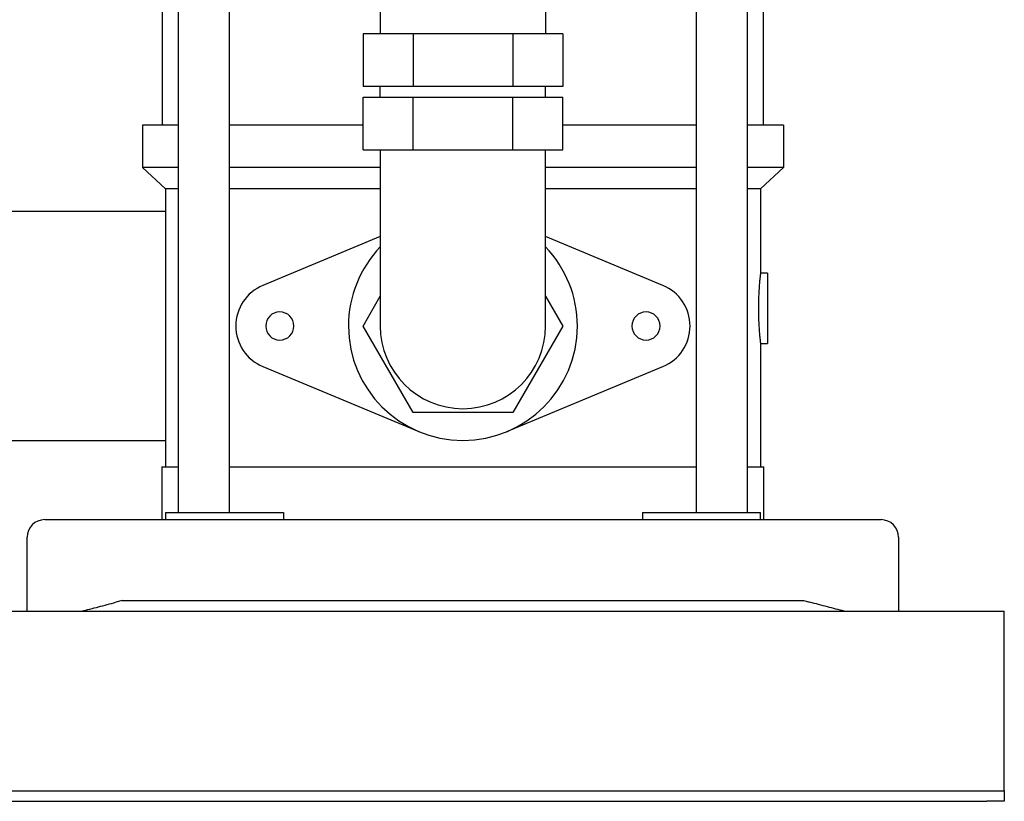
# Model space of a CAD drawing. Header units: millimetres. Extents: x 9 to 1674, y 10 to 873.
# Tile 5 of 7: x 1395 to 1674, y 10 to 232. Entities that reach past the tile are written whole.
import ezdxf

# ---------------------------------------------------------------- set-up
doc = ezdxf.new("R2010")
doc.units = ezdxf.units.MM

msp = doc.modelspace()

# ---------------------------------------------------------------- linework, layer by layer
at = {"color": 7, "linetype": 'Continuous', "lineweight": 25}
for p, q in [((1586.8, 409.72), (1586.8, 91.62)), ((1601.4, 91.62), (1601.4, 409.72)), ((1605.9, 201.62), (1605.9, 389.72)), ((1435.2, 201.62), (1435.2, 328.62)), ((1439.71, 328.62), (1439.71, 91.62)), ((1454.31, 91.62), (1454.31, 328.62)), ((1497.08, 235.62), (1497.08, 227.62)), ((1544.03, 235.62), (1544.03, 227.62)), ((1492.21, 227.62), (1492.21, 212.62)), ((1506.38, 227.62), (1492.21, 227.62)), ((1506.38, 227.62), (1506.38, 212.62)), ((1534.73, 227.62), (1506.38, 227.62)), ((1534.73, 227.62), (1534.73, 212.62)), ((1548.9, 227.62), (1534.73, 227.62)), ((1548.9, 227.62), (1548.9, 212.62)), ((1506.38, 212.62), (1492.21, 212.62)), ((1497.08, 209.62), (1497.08, 212.62)), ((1534.73, 212.62), (1506.38, 212.62)), ((1548.9, 212.62), (1534.73, 212.62)), ((1544.03, 209.62), (1544.03, 212.62)), ((1492.21, 194.62), (1492.21, 209.62)), ((1492.21, 209.62), (1506.38, 209.62)), ((1506.38, 194.62), (1506.38, 209.62)), ((1506.38, 209.62), (1534.73, 209.62)), ((1534.73, 194.62), (1534.73, 209.62)), ((1534.73, 209.62), (1548.9, 209.62)), ((1548.9, 194.62), (1548.9, 209.62)), ((1429.55, 201.62), (1429.55, 189.62)), ((1439.71, 201.62), (1429.55, 201.62)), ((1492.21, 201.62), (1454.31, 201.62)), ((1586.8, 201.62), (1548.9, 201.62)), ((1611.55, 201.62), (1601.4, 201.62)), ((1611.55, 201.62), (1611.55, 189.62)), ((1492.21, 194.62), (1506.38, 194.62)), ((1497.08, 194.62), (1497.08, 169.62)), ((1506.38, 194.62), (1534.73, 194.62)), ((1534.73, 194.62), (1548.9, 194.62)), ((1544.03, 169.62), (1544.03, 194.62)), ((1436.05, 183.62), (1429.55, 189.62)), ((1439.71, 189.62), (1429.55, 189.62)), ((1497.08, 189.62), (1454.31, 189.62)), ((1586.8, 189.62), (1544.03, 189.62)), ((1611.55, 189.62), (1601.4, 189.62)), ((1605.05, 183.62), (1611.55, 189.62)), ((1439.71, 183.62), (1436.05, 183.62)), ((1436.05, 183.62), (1436.05, 104.62)), ((1497.08, 183.62), (1454.31, 183.62)), ((1586.8, 183.62), (1544.03, 183.62)), ((1605.05, 183.62), (1601.4, 183.62)), ((1605.05, 183.62), (1605.05, 159.62)), ((1436.05, 177.12), (1391.9, 177.12)), ((1497.08, 170.05), (1463.75, 156.16)), ((1497.08, 169.62), (1497.08, 144.62)), ((1577.36, 156.16), (1544.03, 170.05)), ((1544.03, 144.62), (1544.03, 169.62)), ((1607.05, 159.62), (1605.05, 159.62)), ((1607.05, 159.62), (1607.05, 149.62)), ((1492.21, 144.62), (1497.08, 153.06)), ((1544.03, 153.06), (1548.9, 144.62)), ((1607.05, 149.62), (1607.05, 139.62)), ((1506.38, 120.07), (1492.21, 144.62)), ((1548.9, 144.62), (1534.73, 120.07)), ((1605.05, 139.62), (1607.05, 139.62)), ((1605.05, 139.62), (1605.05, 104.62)), ((1463.75, 133.08), (1508.05, 114.62)), ((1533.05, 114.62), (1577.36, 133.08)), ((1534.73, 120.07), (1506.38, 120.07)), ((1335.05, 112.12), (1436.05, 112.12)), ((1435.05, 104.62), (1435.05, 89.62)), ((1435.05, 104.62), (1439.71, 104.62)), ((1454.31, 104.62), (1520.55, 104.62)), ((1520.55, 104.62), (1586.8, 104.62)), ((1601.4, 104.62), (1606.05, 104.62)), ((1606.05, 89.62), (1606.05, 104.62)), ((1401.8, 89.62), (1422, 89.62)), ((1422, 89.62), (1619.1, 89.62)), ((1436.05, 91.62), (1436.05, 89.62)), ((1436.05, 91.62), (1448.55, 91.62)), ((1448.55, 91.62), (1457.39, 91.62)), ((1457.39, 91.62), (1469.59, 91.62)), ((1469.59, 91.62), (1469.59, 89.62)), ((1571.52, 91.62), (1571.52, 89.62)), ((1571.52, 91.62), (1583.72, 91.62)), ((1583.72, 91.62), (1592.55, 91.62)), ((1592.55, 91.62), (1605.05, 91.62)), ((1605.05, 89.62), (1605.05, 91.62)), ((1619.1, 89.62), (1639.3, 89.62)), ((1396.8, 63.62), (1396.8, 84.62)), ((1644.3, 84.62), (1644.3, 63.62)), ((1423.8, 66.62), (1422, 66.15)), ((1423.8, 66.62), (1617.3, 66.62)), ((1617.3, 66.62), (1619.1, 66.15)), ((774.3, 63.62), (1674.3, 63.62)), ((1674.3, 58.62), (1674.3, 63.62)), ((1674.3, 14.62), (1674.3, 58.62)), ((1674.3, 12.62), (1674.3, 14.62)), ((779.3, 12.62), (1669.3, 12.62)), ((1669.3, 12.62), (1674.3, 12.62)), ((1674.3, 12.62), (1674.3, 9.62)), ((779.3, 9.62), (1669.3, 9.62)), ((1674.3, 9.62), (1669.3, 9.62))]:
    msp.add_line(p, q, dxfattribs=at)
for centre, radius, start, end in [((1520.55, 144.62), 32.5, 136.2453, 180), ((1520.55, 144.62), 32.5, 0, 43.7547), ((1468.55, 144.62), 12.5, 112.6199, 180), ((1572.55, 144.62), 12.5, 292.6199, 67.3801), ((1468.55, 144.62), 4, 0, 180), ((1572.55, 144.62), 4, 0, 180), ((1468.55, 144.62), 12.5, 180, 247.3801), ((1468.55, 144.62), 4, 180, 0), ((1520.55, 144.62), 32.5, 180, 0), ((1520.55, 144.62), 23.48, 180, 270), ((1520.55, 144.62), 23.48, 270, 0), ((1572.55, 144.62), 4, 180, 0), ((1401.8, 84.62), 5, 90, 180), ((1639.3, 84.62), 5, 0, 90)]:
    msp.add_arc(centre, radius, start, end, dxfattribs=at)
for points, knots in [([(1605.05, 159.62), (1605.05, 159.62), (1605.05, 159.62), (1605.05, 159.6), (1605.05, 159.58), (1605.05, 159.54), (1605.04, 159.5), (1605.03, 159.44), (1605.03, 159.37), (1605.02, 159.29), (1605.01, 159.2), (1604.99, 159.1), (1604.98, 158.99), (1604.96, 158.79), (1604.92, 158.46), (1604.88, 157.98), (1604.82, 157.4), (1604.76, 156.7), (1604.7, 155.93), (1604.64, 155.13), (1604.59, 154.33), (1604.55, 153.53), (1604.52, 152.81), (1604.5, 152.17), (1604.48, 151.52), (1604.47, 150.88), (1604.46, 150.25), (1604.46, 149.83), (1604.46, 149.62)], [0, 0, 0, 0, 0.01981, 0.03981, 0.06, 0.080379, 0.100949, 0.12171, 0.142661, 0.163803, 0.185136, 0.206661, 0.228378, 0.250287, 0.309572, 0.374921, 0.427411, 0.50026, 0.573065, 0.62499, 0.690659, 0.750106, 0.793694, 0.836503, 0.878536, 0.919796, 0.960283, 1, 1, 1, 1]), ([(1604.46, 149.62), (1604.46, 149.52), (1604.46, 149.31), (1604.46, 149), (1604.47, 148.68), (1604.47, 148.36), (1604.48, 148.04), (1604.48, 147.72), (1604.49, 147.4), (1604.5, 147.08), (1604.51, 146.75), (1604.52, 146.43), (1604.53, 146.11), (1604.56, 145.61), (1604.59, 144.91), (1604.64, 144.11), (1604.7, 143.31), (1604.76, 142.54), (1604.82, 141.85), (1604.88, 141.26), (1604.92, 140.78), (1604.97, 140.4), (1605, 140.14), (1605.02, 139.94), (1605.03, 139.8), (1605.05, 139.69), (1605.05, 139.63), (1605.05, 139.62), (1605.05, 139.62)], [0, 0, 0, 0, 0.019766, 0.039725, 0.059876, 0.080221, 0.100758, 0.121489, 0.142414, 0.163533, 0.184847, 0.206354, 0.228057, 0.249954, 0.309441, 0.375171, 0.427111, 0.50006, 0.572569, 0.624897, 0.690562, 0.750114, 0.793663, 0.836448, 0.878472, 0.919738, 0.960246, 1, 1, 1, 1]), ([(1412.3, 63.62), (1413.83, 64.02), (1415.43, 64.43), (1418.69, 65.29), (1420.36, 65.72), (1422, 66.15)], [0, 0, 0, 0, 0.5, 0.5, 1, 1, 1, 1]), ([(1628.81, 63.62), (1627.28, 64.02), (1625.68, 64.43), (1622.42, 65.29), (1620.75, 65.72), (1619.1, 66.15)], [0, 0, 0, 0, 0.5, 0.5, 1, 1, 1, 1])]:
    msp.add_open_spline(points, degree=3, knots=knots, dxfattribs=at)

doc.saveas('drawing.dxf')
